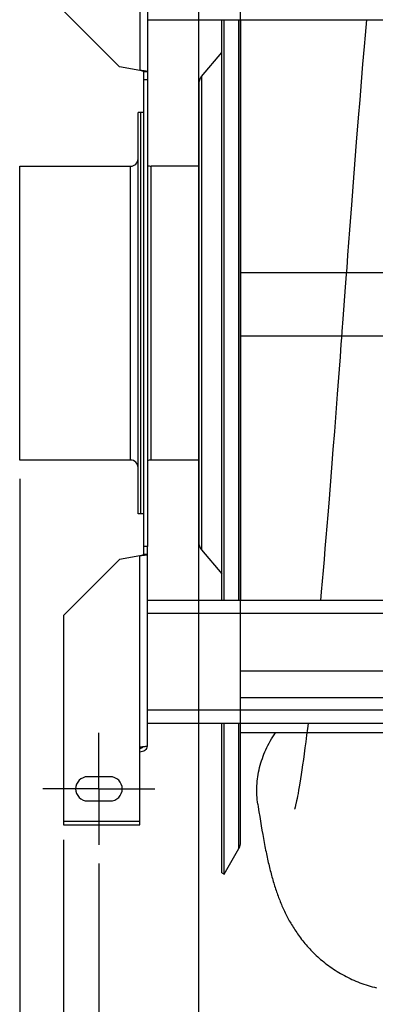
# Model space of a CAD drawing. Extents: x 0 to 420, y 0 to 398.
# Tile 3 of 18: x 152 to 171, y 52 to 105. Entities that reach past the tile are written whole.
import ezdxf

# ---------------------------------------------------------------- set-up
doc = ezdxf.new("R2010")
doc.units = 0
doc.header["$LTSCALE"] = 23.1
doc.linetypes.add('CENTER', pattern=[0.6, 0.375, -0.075, 0.075, -0.075])
doc.layers.get('0').update_dxf_attribs({"linetype": 'CONTINUOUS'})
for name, color, linetype in [('110528_DXF_CONTINUOUS_LINE', 7, 'CONTINUOUS'), ('110528_DXF_DIMENSION', 7, 'CONTINUOUS'), ('110534_DXF_AXIS', 7, 'CONTINUOUS'), ('110534_DXF_CONTINUOUS_LINE', 7, 'CONTINUOUS'), ('110651_DXF_CONTINUOUS_LINE', 7, 'CONTINUOUS'), ('110801_DXF_CONTINUOUS_LINE', 7, 'CONTINUOUS'), ('112850_DXF_CONTINUOUS_LINE', 7, 'CONTINUOUS'), ('AG_HOSE_125_DXF_CONTINUOUS', 7, 'CONTINUOUS'), ('ASE_65_125-75_DXF_DIMENSIO', 7, 'CONTINUOUS')]:
    doc.layers.add(name, color=color, linetype=linetype)
doc.styles.get("Standard").update_dxf_attribs({"font": 'txt', "width": 0.7})
doc.dimstyles.new('DIMSTYLE_1', dxfattribs={"dimtxt": 3.5, "dimasz": 3, "dimexe": 1.5, "dimexo": 1, "dimgap": 0.875, "dimtad": 1, "dimdec": 0, "dimlfac": 10, "dimtxsty": 'STANDARD', "dimblk": '_ARROW_FILLED', "dimblk1": '_ARROW_FILLED', "dimblk2": '_ARROW_FILLED', "dimcen": 0.09, "dimazin": 3, "dimtp": 0.8, "dimtm": 0.8, "dimtfac": 1, "dimtdec": 0, "dimtofl": 0, "dimtmove": 0, "dimatfit": 3, "dimtolj": 1})
doc.dimstyles.new('DIMSTYLE_2', dxfattribs={"dimtxt": 3.5, "dimasz": 3, "dimexe": 1.5, "dimexo": 1, "dimgap": 0.875, "dimtad": 1, "dimdec": 3, "dimlfac": 10, "dimtxsty": 'STANDARD', "dimblk": '_ARROW_FILLED', "dimblk1": '_ARROW_FILLED', "dimblk2": '_ARROW_FILLED', "dimcen": 0.09, "dimazin": 3, "dimtp": 0.8, "dimtm": 0.8, "dimtfac": 1, "dimtdec": 3, "dimtofl": 0, "dimtmove": 0, "dimatfit": 3, "dimtolj": 1})

# ---------------------------------------------------------------- blocks, each defined once
blk = doc.blocks.new('_ARROW_FILLED')
at = {"color": 0, "linetype": 'BYBLOCK'}
blk.add_solid([(0, 0), (-1, 0.167), (-1, -0.167)], dxfattribs=at)
blk = doc.blocks.new('*D5')
at = {"layer": 'ASE_65_125-75_DXF_DIMENSIO', "color": 2, "linetype": 'CONTINUOUS'}
for p, q in [((153.869, 60.692), (153.869, 29.069)), ((235.069, 60.692), (235.069, 29.069)), ((153.869, 30.569), (194.469, 30.569)), ((235.069, 30.569), (194.469, 30.569))]:
    blk.add_line(p, q, dxfattribs=at)
at = {"layer": 'ASE_65_125-75_DXF_DIMENSIO', "color": 2, "linetype": 'CONTINUOUS', "xscale": 3, "yscale": 3, "zscale": 3, "rotation": 180}
blk.add_blockref('_ARROW_FILLED', (153.869, 30.569), dxfattribs=at)
at = {"layer": 'ASE_65_125-75_DXF_DIMENSIO', "color": 2, "linetype": 'CONTINUOUS', "xscale": 3, "yscale": 3, "zscale": 3}
blk.add_blockref('_ARROW_FILLED', (235.069, 30.569), dxfattribs=at)
at = {"layer": 'ASE_65_125-75_DXF_DIMENSIO', "color": 2, "linetype": 'CONTINUOUS', "insert": (194.469, 34.944), "char_height": 3.5, "width": 11.25, "attachment_point": 2}
blk.add_mtext('812', dxfattribs=at)
blk = doc.blocks.new('*D6')
at = {"layer": 'ASE_65_125-75_DXF_DIMENSIO', "color": 2, "linetype": 'CONTINUOUS'}
for p, q in [((155.769, 59.418), (155.769, 39.069)), ((233.169, 59.418), (233.169, 39.069)), ((155.769, 40.569), (194.469, 40.569)), ((233.169, 40.569), (194.469, 40.569))]:
    blk.add_line(p, q, dxfattribs=at)
at = {"layer": 'ASE_65_125-75_DXF_DIMENSIO', "color": 2, "linetype": 'CONTINUOUS', "xscale": 3, "yscale": 3, "zscale": 3, "rotation": 180}
blk.add_blockref('_ARROW_FILLED', (155.769, 40.569), dxfattribs=at)
at = {"layer": 'ASE_65_125-75_DXF_DIMENSIO', "color": 2, "linetype": 'CONTINUOUS', "xscale": 3, "yscale": 3, "zscale": 3}
blk.add_blockref('_ARROW_FILLED', (233.169, 40.569), dxfattribs=at)
at = {"layer": 'ASE_65_125-75_DXF_DIMENSIO', "color": 2, "linetype": 'CONTINUOUS', "insert": (194.469, 44.944), "char_height": 3.5, "width": 12.375, "attachment_point": 2}
blk.add_mtext('774', dxfattribs=at)
blk = doc.blocks.new('*D7')
at = {"layer": 'ASE_65_125-75_DXF_DIMENSIO', "color": 2, "linetype": 'CONTINUOUS'}
for p, q in [((151.519, 80.043), (151.519, 19.069)), ((236.869, 74.861), (236.869, 19.069)), ((151.519, 20.569), (194.194, 20.569)), ((236.869, 20.569), (194.194, 20.569))]:
    blk.add_line(p, q, dxfattribs=at)
at = {"layer": 'ASE_65_125-75_DXF_DIMENSIO', "color": 2, "linetype": 'CONTINUOUS', "xscale": 3, "yscale": 3, "zscale": 3, "rotation": 180}
blk.add_blockref('_ARROW_FILLED', (151.519, 20.569), dxfattribs=at)
at = {"layer": 'ASE_65_125-75_DXF_DIMENSIO', "color": 2, "linetype": 'CONTINUOUS', "xscale": 3, "yscale": 3, "zscale": 3}
blk.add_blockref('_ARROW_FILLED', (236.869, 20.569), dxfattribs=at)
at = {"layer": 'ASE_65_125-75_DXF_DIMENSIO', "color": 2, "linetype": 'CONTINUOUS', "insert": (194.194, 24.944), "char_height": 3.5, "width": 12, "attachment_point": 2}
blk.add_mtext('854', dxfattribs=at)

msp = doc.modelspace()

# ---------------------------------------------------------------- linework, layer by layer
at = {"layer": '110528_DXF_CONTINUOUS_LINE', "color": 3, "linetype": 'CONTINUOUS'}
for p, q in [((162.35097, 73.51833), (162.35097, 104.64918)), ((161.27132, 101.59956), (162.35097, 102.88624)), ((161.11925, 101.18175), (161.11925, 76.65491)), ((161.27132, 76.2371), (162.35097, 74.95042)), ((162.35097, 58.91833), (162.35097, 66.92801))]:
    msp.add_line(p, q, dxfattribs=at)
at = {"layer": '110528_DXF_CONTINUOUS_LINE', "color": 7, "linetype": 'CONTINUOUS'}
for p, q in [((162.48088, 73.51833), (162.48088, 104.64918)), ((163.367, 104.64918), (163.367, 73.51833)), ((162.48088, 58.84333), (162.48088, 66.92801)), ((163.367, 60.55231), (163.367, 66.92801)), ((162.48088, 58.84333), (163.27991, 60.22731)), ((162.35097, 58.91833), (162.48088, 58.84333))]:
    msp.add_line(p, q, dxfattribs=at)
at = {"layer": '110528_DXF_CONTINUOUS_LINE', "color": 9, "linetype": 'CONTINUOUS'}
for p, q in [((163.27991, 73.51833), (163.27991, 104.64918)), ((161.27132, 101.59956), (161.27132, 76.2371)), ((163.27991, 60.22731), (163.27991, 66.92801))]:
    msp.add_line(p, q, dxfattribs=at)
at = {"layer": '110528_DXF_CONTINUOUS_LINE', "color": 3, "linetype": 'CONTINUOUS'}
for centre, start, end in [((161.76925, 101.18175), 140, 180), ((161.76925, 76.65491), 180, 220)]:
    msp.add_arc(centre, 0.65, start, end, dxfattribs=at)
at = {"layer": '110528_DXF_CONTINUOUS_LINE', "color": 7, "linetype": 'CONTINUOUS'}
msp.add_arc((162.717, 60.55231), 0.65, 330, 360, dxfattribs=at)
at = {"layer": '110528_DXF_DIMENSION', "color": 2, "linetype": 'CONTINUOUS'}
msp.add_line((161.11925, 47.66891), (161.11925, 130.16776), dxfattribs=at)
at = {"layer": '110534_DXF_AXIS', "color": 7, "linetype": 'CENTER'}
for q in [(155.76925, 66.41834), (152.76924, 63.41833), (158.76926, 63.41833), (155.76925, 60.41832)]:
    msp.add_line((155.76925, 63.41833), q, dxfattribs=at)
at = {"layer": '110534_DXF_CONTINUOUS_LINE', "color": 9, "linetype": 'CONTINUOUS'}
for p, q in [((157.96925, 112.17058), (157.96925, 101.92968)), ((157.96925, 65.66608), (157.96925, 75.90698)), ((153.86925, 61.69168), (157.96925, 61.69168))]:
    msp.add_line(p, q, dxfattribs=at)
at = {"layer": '110534_DXF_CONTINUOUS_LINE', "color": 3, "linetype": 'CONTINUOUS'}
for p, q in [((158.36925, 112.11038), (158.36925, 76.41833)), ((153.86925, 105.12364), (156.86925, 102.12364)), ((157.96925, 101.92968), (156.86925, 102.12364)), ((158.36925, 65.72629), (158.36925, 76.41833)), ((153.86925, 72.71302), (156.86925, 75.71302)), ((157.96925, 75.90698), (156.86925, 75.71302)), ((153.86925, 72.71302), (153.86925, 61.49167)), ((157.96925, 61.49167), (157.96925, 65.66608)), ((156.36925, 64.06833), (155.16925, 64.06833)), ((155.16925, 62.76833), (156.36925, 62.76833)), ((153.86925, 61.49168), (157.96925, 61.49168))]:
    msp.add_line(p, q, dxfattribs=at)
at = {"layer": '110534_DXF_CONTINUOUS_LINE', "color": 7, "linetype": 'CONTINUOUS'}
for p, q in [((158.36925, 101.85665), (158.16925, 101.85665)), ((158.16925, 76.41833), (158.16925, 101.85665)), ((158.36925, 101.41833), (158.16925, 101.41833)), ((158.36925, 76.41833), (158.16925, 76.41833)), ((158.16925, 75.98001), (158.16925, 76.41833)), ((158.36925, 75.98001), (158.16925, 75.98001))]:
    msp.add_line(p, q, dxfattribs=at)
at = {"layer": '110534_DXF_CONTINUOUS_LINE', "color": 3, "linetype": 'CONTINUOUS'}
for centre, radius, start, end in [((157.9778, 65.78367), 0.39145, 349.89085, 350.655351), ((155.16925, 63.41833), 0.65, 90, 270), ((156.36925, 63.41833), 0.65, 270, 90)]:
    msp.add_arc(centre, radius, start, end, dxfattribs=at)
at = {"layer": '110534_DXF_CONTINUOUS_LINE', "color": 7, "linetype": 'CONTINUOUS'}
for points, knots in [([(158.16925, 101.85665), (158.16925, 101.86458), (158.14624, 101.88166), (158.10523, 101.89531), (158.04193, 101.91303), (157.99479, 101.92374), (157.96925, 101.92968)], [0, 0, 0, 0, 0.1095964, 0.32647794, 0.63723776, 1, 1, 1, 1]), ([(158.16925, 75.98001), (158.16925, 75.97209), (158.14624, 75.955), (158.10523, 75.94135), (158.04193, 75.92363), (157.99479, 75.91292), (157.96925, 75.90698)], [0, 0, 0, 0, 0.1095964, 0.32647794, 0.63723776, 1, 1, 1, 1]), ([(157.96925, 65.58586), (158.00343, 65.58586), (158.07282, 65.60373), (158.12406, 65.65391), (158.1415, 65.68313)], [0, 0, 0, 0, 0.50119096, 1, 1, 1, 1])]:
    msp.add_open_spline(points, degree=3, knots=knots, dxfattribs=at)
at = {"layer": '110534_DXF_CONTINUOUS_LINE', "color": 3, "linetype": 'CONTINUOUS'}
for points, knots in [([(158.36925, 101.85665), (158.36925, 101.86063), (158.35734, 101.86938), (158.33505, 101.87627), (158.29764, 101.88545), (158.22586, 101.8979), (158.11464, 101.91282), (158.02029, 101.92375), (157.96925, 101.92968)], [0, 0, 0, 0, 0.0290834, 0.08885385, 0.18164624, 0.30490852, 0.62429132, 1, 1, 1, 1]), ([(158.36925, 75.98001), (158.36925, 75.97603), (158.35734, 75.96729), (158.33505, 75.96039), (158.29764, 75.95121), (158.22586, 75.93877), (158.11464, 75.92384), (158.02029, 75.91292), (157.96925, 75.90698)], [0, 0, 0, 0, 0.0290834, 0.08885385, 0.18164624, 0.30490852, 0.62429132, 1, 1, 1, 1]), ([(157.96925, 65.66608), (158.02028, 65.67097), (158.09443, 65.67806), (158.18865, 65.68816), (158.24868, 65.69554), (158.29743, 65.70252), (158.33517, 65.71009), (158.35643, 65.71566), (158.36925, 65.7227), (158.36925, 65.72629)], [0, 0, 0, 0, 0.37771184, 0.54853637, 0.69852876, 0.82207755, 0.91471109, 0.97358369, 1, 1, 1, 1]), ([(158.36317, 65.71496), (158.35512, 65.66982), (158.32264, 65.58149), (158.23141, 65.47427), (158.1088, 65.40426), (158.01554, 65.38809), (157.96925, 65.38809)], [0, 0, 0, 0, 0.24875061, 0.49833507, 0.74886161, 1, 1, 1, 1])]:
    msp.add_open_spline(points, degree=3, knots=knots, dxfattribs=at)
at = {"layer": '110651_DXF_CONTINUOUS_LINE', "color": 3, "linetype": 'CONTINUOUS'}
for p, q in [((163.367, 91.10052), (169.03782, 91.10052)), ((166.92081, 66.41833), (163.367, 66.41833))]:
    msp.add_line(p, q, dxfattribs=at)
at = {"layer": '110801_DXF_CONTINUOUS_LINE', "color": 7, "linetype": 'CONTINUOUS'}
for p, q in [((158.36925, 104.64918), (230.56925, 104.64918)), ((230.56925, 73.51833), (158.36925, 73.51833)), ((230.56925, 66.92801), (158.36925, 66.92801))]:
    msp.add_line(p, q, dxfattribs=at)
at = {"layer": '110801_DXF_CONTINUOUS_LINE', "color": 9, "linetype": 'CONTINUOUS'}
for p, q in [((230.56925, 72.81833), (158.36925, 72.81833)), ((230.56925, 67.62801), (158.36925, 67.62801))]:
    msp.add_line(p, q, dxfattribs=at)
at = {"layer": '112850_DXF_CONTINUOUS_LINE', "color": 7, "linetype": 'CONTINUOUS'}
for p, q in [((158.01925, 99.66833), (157.86925, 99.66833)), ((157.86925, 78.16833), (157.86925, 99.66833)), ((158.16925, 99.66833), (158.01925, 99.66833)), ((158.01925, 78.16836), (158.01925, 99.66831)), ((158.01925, 78.16836), (158.01925, 99.66831)), ((151.51925, 96.79333), (157.46925, 96.79333)), ((151.51925, 81.04333), (151.51925, 96.79333)), ((161.11925, 96.79333), (158.56925, 96.79333)), ((157.46925, 81.04333), (151.51925, 81.04333)), ((161.11925, 81.04333), (158.56925, 81.04333)), ((158.01925, 78.16833), (157.86925, 78.16833)), ((158.16925, 78.16833), (158.01925, 78.16833))]:
    msp.add_line(p, q, dxfattribs=at)
at = {"layer": '112850_DXF_CONTINUOUS_LINE', "color": 9, "linetype": 'CONTINUOUS'}
for p, q in [((157.46925, 81.04333), (157.46925, 96.79333)), ((158.56925, 81.04333), (158.56925, 96.79333))]:
    msp.add_line(p, q, dxfattribs=at)
at = {"layer": '112850_DXF_CONTINUOUS_LINE', "color": 7, "linetype": 'CONTINUOUS'}
for centre, start, end in [((157.46925, 97.19333), 270, 360), ((158.56925, 97.19333), 240, 270), ((157.46925, 80.64333), 0, 90), ((158.56925, 80.64333), 90, 120)]:
    msp.add_arc(centre, 0.4, start, end, dxfattribs=at)
at = {"layer": 'AG_HOSE_125_DXF_CONTINUOUS', "color": 9, "linetype": 'CONTINUOUS'}
for p, q in [((163.367, 66.41833), (163.367, 111.28333)), ((163.367, 91.10052), (204.967, 91.10052)), ((163.367, 87.69888), (225.367, 87.69888)), ((163.367, 69.74741), (204.967, 69.74741)), ((163.367, 68.31216), (225.367, 68.31216)), ((204.967, 66.41833), (163.367, 66.41833))]:
    msp.add_line(p, q, dxfattribs=at)
at = {"layer": 'AG_HOSE_125_DXF_CONTINUOUS', "color": 7, "linetype": 'CONTINUOUS'}
for p, q in [((170.11361, 104.64918), (170.04222, 103.82652)), ((170.04222, 103.82652), (169.98951, 103.2093)), ((169.98951, 103.2093), (169.91064, 102.27162)), ((169.91064, 102.27162), (169.83204, 101.32143)), ((169.83204, 101.32143), (169.7537, 100.36003)), ((169.7537, 100.36003), (169.67559, 99.38795)), ((169.67559, 99.38795), (169.57171, 98.0762)), ((169.57171, 98.0762), (169.44216, 96.41413)), ((169.44216, 96.41413), (169.31301, 94.73327)), ((169.31301, 94.73327), (169.21, 93.37963)), ((169.21, 93.37963), (169.15858, 92.70076)), ((169.15858, 92.70076), (169.1072, 92.02088)), ((169.1072, 92.02088), (169.05588, 91.34027)), ((168.97898, 90.3186), (168.85105, 88.61671)), ((168.74889, 87.25947), (168.69788, 86.58333)), ((168.69788, 86.58333), (168.64693, 85.9093)), ((168.64693, 85.9093), (168.54517, 84.56897)), ((168.54517, 84.56897), (168.46893, 83.57174)), ((168.46893, 83.57174), (168.39276, 82.58267)), ((168.39276, 82.58267), (168.31671, 81.60312)), ((168.31671, 81.60312), (168.24081, 80.63452)), ((168.24081, 80.63452), (168.16507, 79.67829)), ((168.16507, 79.67829), (168.08949, 78.73572)), ((168.08949, 78.73572), (168.03921, 78.1155)), ((168.03921, 78.1155), (167.98903, 77.5022)), ((167.98903, 77.5022), (167.93894, 76.89616)), ((167.93894, 76.89616), (167.88894, 76.29772)), ((167.88894, 76.29772), (167.83904, 75.70722)), ((167.83904, 75.70722), (167.78924, 75.12506)), ((167.78924, 75.12506), (167.73954, 74.55164)), ((167.73954, 74.55164), (167.68997, 73.98734)), ((167.68997, 73.98734), (167.64822, 73.51833)), ((166.95048, 66.66174), (166.90579, 66.29638)), ((166.98228, 66.92801), (166.95048, 66.66174)), ((166.90579, 66.29638), (166.86182, 65.94682)), ((166.81863, 65.61321), (166.77626, 65.29558)), ((166.86182, 65.94682), (166.81863, 65.61321)), ((166.73476, 64.99394), (166.6942, 64.70844)), ((166.77626, 65.29558), (166.73476, 64.99394)), ((166.65466, 64.43914), (166.61625, 64.18632)), ((166.6942, 64.70844), (166.65466, 64.43914)), ((166.57912, 63.95032), (166.54338, 63.73121)), ((166.61625, 64.18632), (166.57912, 63.95032)), ((166.47675, 63.34478), (166.44622, 63.17781)), ((166.50918, 63.52922), (166.47675, 63.34478)), ((166.54338, 63.73121), (166.50918, 63.52922)), ((166.39171, 62.89636), (166.36791, 62.78065)), ((166.41784, 63.02849), (166.39171, 62.89636)), ((166.44622, 63.17781), (166.41784, 63.02849)), ((166.36791, 62.78065), (166.34644, 62.68036)), ((164.34929, 62.19268), (164.38969, 61.93226)), ((164.38969, 61.93226), (164.42992, 61.68052)), ((164.42992, 61.68052), (164.46999, 61.43718)), ((164.46999, 61.43718), (164.50995, 61.20194)), ((164.50995, 61.20194), (164.54983, 60.97439)), ((164.54983, 60.97439), (164.58969, 60.75415)), ((164.58969, 60.75415), (164.62961, 60.54067)), ((164.62961, 60.54067), (164.66964, 60.33367))]:
    msp.add_line(p, q, dxfattribs=at)
for points in [[(169.05588, 91.34027), (169.03023, 90.99977), (168.97898, 90.3186)], [(168.85105, 88.61671), (168.79994, 87.93739), (168.77441, 87.59823), (168.74889, 87.25947)], [(164.28952, 62.59188), (164.30868, 62.46209), (164.34929, 62.19268)], [(166.34644, 62.68036), (166.32734, 62.59462), (166.31868, 62.55697), (166.31061, 62.52254), (166.30312, 62.49124), (166.29623, 62.463), (166.28991, 62.43762), (166.28416, 62.415), (166.279, 62.3951), (166.27444, 62.37786), (166.27048, 62.36321), (166.26714, 62.35109), (166.26444, 62.34146), (166.26291, 62.33612)], [(164.66964, 60.33367), (164.68972, 60.2325), (164.70985, 60.13279), (164.73004, 60.03452), (164.75031, 59.93764), (164.77066, 59.84205), (164.79113, 59.74769), (164.8117, 59.65456), (164.8324, 59.56261), (164.85321, 59.47185), (164.87416, 59.38222), (164.89528, 59.29358), (164.91657, 59.2059), (164.93806, 59.11916), (164.95977, 59.03322), (164.98173, 58.94804), (165.00395, 58.8636), (165.02643, 58.77988), (165.0492, 58.6968), (165.07227, 58.61438), (165.09564, 58.53264), (165.11933, 58.45155), (165.14334, 58.37107), (165.16769, 58.29119), (165.19241, 58.21186), (165.21751, 58.13306), (165.24298, 58.05486), (165.26881, 57.97725), (165.29505, 57.90018), (165.32171, 57.82362), (165.34878, 57.74757), (165.37631, 57.67197), (165.40435, 57.59671), (165.4329, 57.52177), (165.46199, 57.44713), (165.4917, 57.37264), (165.52205, 57.29823), (165.55307, 57.22394), (165.58476, 57.14978), (165.61717, 57.07566), (165.65031, 57.00163), (165.68411, 56.92787), (165.71859, 56.85435), (165.75377, 56.78107), (165.78958, 56.70819), (165.82603, 56.63572), (165.86314, 56.56363), (165.90088, 56.492), (165.93918, 56.42094), (165.97813, 56.35033), (166.01789, 56.27987), (166.05846, 56.2096), (166.09987, 56.1395), (166.14235, 56.06921), (166.18596, 55.99871), (166.2307, 55.92804), (166.27672, 55.85703), (166.32407, 55.78565), (166.37278, 55.71397), (166.42295, 55.64189), (166.47469, 55.56934), (166.52796, 55.49645), (166.58267, 55.42343), (166.63886, 55.3503), (166.69654, 55.2771), (166.75558, 55.20405), (166.81593, 55.13127), (166.87768, 55.05869), (166.94088, 54.98631), (167.00553, 54.91419), (167.07167, 54.84232), (167.13938, 54.77068), (167.20873, 54.69927), (167.27969, 54.62816), (167.35229, 54.55739), (167.42655, 54.48699), (167.50248, 54.41703), (167.58005, 54.34756), (167.65929, 54.27864), (167.74021, 54.21031), (167.82272, 54.14268), (167.90685, 54.0758), (167.99259, 54.00971), (168.07985, 53.94453), (168.16863, 53.8803), (168.25892, 53.81706), (168.35064, 53.75491), (168.44377, 53.6939), (168.53831, 53.63406), (168.63416, 53.57548), (168.7313, 53.5182), (168.82973, 53.46226), (168.92935, 53.40772), (169.03013, 53.35463), (169.13207, 53.30301), (169.23507, 53.25293), (169.3391, 53.2044), (169.44417, 53.15747), (169.55016, 53.11217), (169.65706, 53.06854), (169.76483, 53.0266), (169.87343, 52.98637), (169.98281, 52.94789), (170.09295, 52.91117), (170.2038, 52.87623), (170.31533, 52.84309), (170.4275, 52.81177), (170.54026, 52.78228), (170.65359, 52.75466)]]:
    msp.add_lwpolyline(points, dxfattribs=at)
msp.add_open_spline([(164.28952, 62.59188), (164.24188, 62.91666), (164.21043, 63.58068), (164.35812, 64.57305), (164.69518, 65.53621), (165.03539, 66.13354), (165.23126, 66.41836)], degree=3, knots=[0, 0, 0, 0, 0.24441274, 0.49125431, 0.74261833, 1, 1, 1, 1], dxfattribs=at)

# ---------------------------------------------------------------- dimensions: what is measured, and where the dimension line sits
at = {"layer": 'ASE_65_125-75_DXF_DIMENSIO', "color": 2, "linetype": 'CONTINUOUS'}
for base, p1, p2, dimstyle, picture, middle in [((151.5192475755, 20.5692516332), (236.8692475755, 75.8606397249), (151.5192475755, 81.0433310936), 'DIMSTYLE_1', '*D7', (193.6942446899, 20.5692516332)), ((155.76925, 40.56925), (233.16925, 60.41832), (155.76925, 60.41832), 'DIMSTYLE_2', '*D6', (193.96925, 40.56925))]:
    dim = msp.add_linear_dim(base=base, p1=p1, p2=p2, angle=180, dimstyle=dimstyle, dxfattribs=at)
    dim.commit()
    dim.dimension.update_dxf_attribs({"geometry": picture, "text_midpoint": middle, "dimtype": 160})
dim = msp.add_linear_dim(base=(235.06925, 30.56925), p1=(153.86925, 61.69168), p2=(235.06925, 61.69168), dimstyle='DIMSTYLE_2', dxfattribs=at)
dim.commit()
dim.dimension.update_dxf_attribs({"geometry": '*D5', "text_midpoint": (193.96925, 30.56925), "dimtype": 160})

doc.saveas('drawing.dxf')
